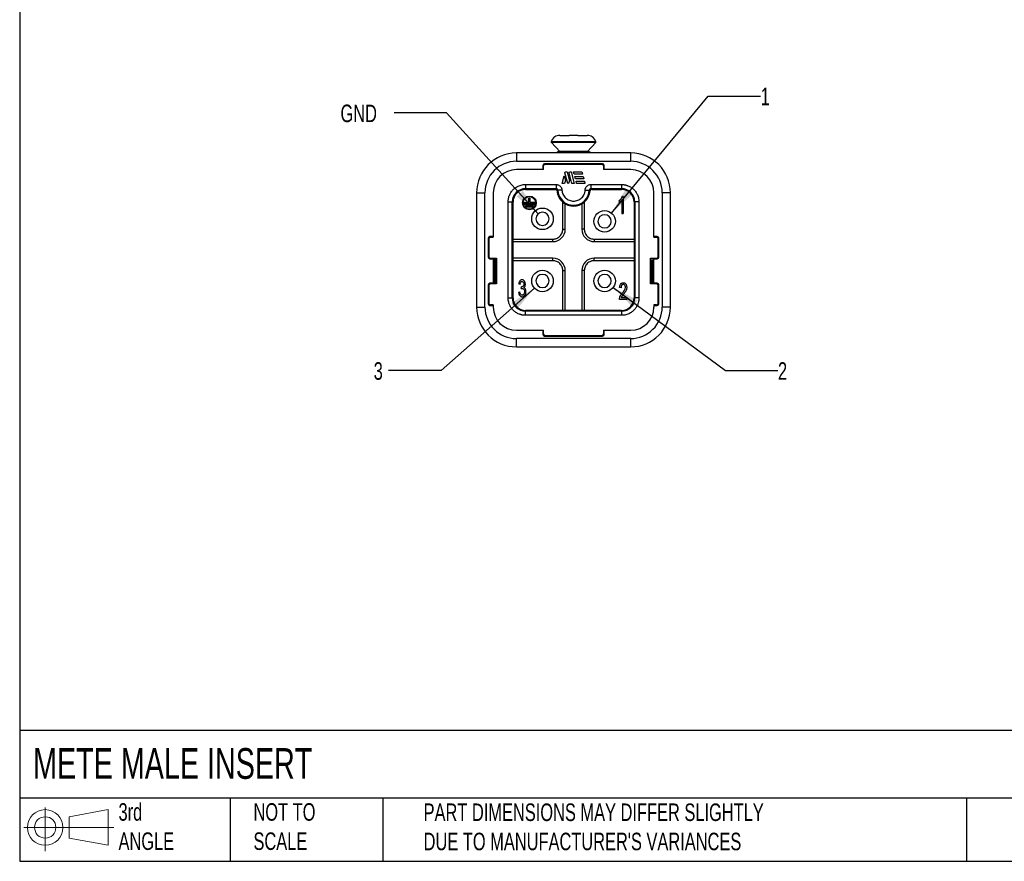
# Model space of a CAD drawing. Header units: millimetres. Extents: x 6 to 273, y 6 to 210.
# Tile 1 of 4: x 6 to 125, y 6 to 108. Entities that reach past the tile are written whole.
import ezdxf

# ---------------------------------------------------------------- set-up
doc = ezdxf.new("R2010")
doc.units = ezdxf.units.MM
doc.linetypes.add('SLD-Solid', pattern=[0])
doc.layers.add('DIMENSIONS', color=140, linetype='SLD-Solid', lineweight=25)
doc.layers.add('TEXT', color=140, linetype='SLD-Solid', lineweight=25)
doc.layers.add('SLD-DEFPOINTS', color=7, linetype='Continuous')
doc.styles.add('SLDTEXTSTYLE0', font='TXT', dxfattribs={"width": 0.7})
doc.dimstyles.new('SLDDIMSTYLE0', dxfattribs={"dimtxt": 2.158008, "dimasz": 3.302, "dimexe": 0, "dimexo": 0.0625, "dimgap": 0.539502, "dimtad": 0, "dimtih": 1, "dimtoh": 1, "dimrnd": 1e-09, "dimzin": 12, "dimdsep": 46, "dimtxsty": 'SLDTEXTSTYLE0', "dimsah": 1, "dimcen": 0, "dimadec": 0, "dimazin": 3, "dimtfac": 1, "dimtofl": 0, "dimtmove": 0, "dimatfit": 3, "dimfxl": 0, "dimfrac": 2, "dimtolj": 1, "dimtzin": 12, "dimarcsym": 0})
doc.dimstyles.new('SLDDIMSTYLE1', dxfattribs={"dimtxt": 2.158008, "dimasz": 3.302, "dimexe": 0, "dimexo": 0.0625, "dimgap": 0.539502, "dimtad": 0, "dimtih": 1, "dimtoh": 1, "dimrnd": 1e-09, "dimzin": 12, "dimdsep": 46, "dimtxsty": 'SLDTEXTSTYLE0', "dimsah": 1, "dimcen": 0, "dimadec": 0, "dimazin": 3, "dimtfac": 1, "dimtofl": 0, "dimtmove": 0, "dimatfit": 3, "dimfxl": 0, "dimfrac": 2, "dimtolj": 1, "dimtzin": 12, "dimarcsym": 0})

# ---------------------------------------------------------------- blocks, each defined once
blk = doc.blocks.new('Block11')
at = {"color": 7, "linetype": 'SLD-Solid', "lineweight": 18}
for p, q in [((2.59, 5.31), (2.59, 0)), ((5.48, 4.17), (10.18, 5.03)), ((10.18, 5.03), (10.18, 0.73)), ((5.48, 1.6), (5.48, 4.17)), ((0, 2.88), (10.87, 2.88)), ((5.48, 1.6), (10.18, 0.73))]:
    blk.add_line(p, q, dxfattribs=at)
for radius in [2.15, 1.29]:
    blk.add_circle((2.59, 2.88), radius, dxfattribs=at)
blk = doc.blocks.new('Block12')
at = {"layer": 'SLD-DEFPOINTS'}
blk.add_blockref('Block11', (0, 0), dxfattribs=at)
blk = doc.blocks.new('_D')
at = {"layer": 'DIMENSIONS'}
for p, q in [((77.8, 84.61), (89.46, 98.73)), ((89.46, 98.73), (95.81, 98.73))]:
    blk.add_line(p, q, dxfattribs=at)
blk.add_solid([(77.8, 84.61), (80.29, 86.83), (79.51, 87.48)], dxfattribs=at)
at = {"layer": 'DIMENSIONS', "insert": (95.81, 99.74), "char_height": 2.12, "attachment_point": 1, "style": 'SLDTEXTSTYLE0'}
blk.add_mtext('1', dxfattribs=at)
blk = doc.blocks.new('_D_1')
at = {"layer": 'DIMENSIONS'}
for p, q in [((78.01, 75.63), (91.55, 65.59)), ((91.55, 65.59), (97.9, 65.59))]:
    blk.add_line(p, q, dxfattribs=at)
blk.add_solid([(78.01, 75.63), (80.36, 73.26), (80.97, 74.07)], dxfattribs=at)
at = {"layer": 'DIMENSIONS', "insert": (97.9, 66.6), "char_height": 2.12, "attachment_point": 1, "style": 'SLDTEXTSTYLE0'}
blk.add_mtext('2', dxfattribs=at)
blk = doc.blocks.new('_D_2')
at = {"layer": 'DIMENSIONS'}
for p, q in [((68.5, 75.55), (57.24, 65.59)), ((57.24, 65.59), (50.89, 65.59))]:
    blk.add_line(p, q, dxfattribs=at)
blk.add_solid([(68.5, 75.55), (65.69, 73.74), (66.36, 72.98)], dxfattribs=at)
at = {"layer": 'DIMENSIONS', "insert": (49.09, 66.6), "char_height": 2.12, "attachment_point": 1, "style": 'SLDTEXTSTYLE0'}
blk.add_mtext('3', dxfattribs=at)
blk = doc.blocks.new('_D_3')
at = {"layer": 'DIMENSIONS'}
for p, q in [((57.9, 96.69), (51.55, 96.69)), ((68.93, 84.5), (57.9, 96.69))]:
    blk.add_line(p, q, dxfattribs=at)
blk.add_solid([(68.93, 84.5), (67.09, 87.29), (66.34, 86.61)], dxfattribs=at)
at = {"layer": 'DIMENSIONS', "insert": (45.08, 97.7), "char_height": 2.117, "attachment_point": 1, "style": 'SLDTEXTSTYLE0'}
blk.add_mtext('GND', dxfattribs=at)

msp = doc.modelspace()

# ---------------------------------------------------------------- linework, layer by layer
for p, q in [((75.924, 93.211), (70.517, 93.211)), ((70.541, 93.117), (71.546, 92.058)), ((75.899, 93.117), (70.541, 93.117)), ((74.895, 92.058), (75.899, 93.117)), ((80.12, 91.858), (66.32, 91.858)), ((66.32, 91.858), (66.32, 90.858)), ((74.895, 92.058), (71.545, 92.058)), ((80.12, 90.858), (80.12, 91.858)), ((66.32, 90.858), (80.12, 90.858)), ((69.59, 90.288), (69.52, 90.358)), ((69.52, 90.358), (69.52, 89.858)), ((69.72, 90.558), (69.79, 90.488)), ((76.72, 90.558), (69.72, 90.558)), ((76.65, 90.488), (69.79, 90.488)), ((76.65, 90.488), (76.72, 90.558)), ((76.85, 90.288), (76.92, 90.358)), ((76.92, 89.858), (76.92, 90.358)), ((69.59, 89.858), (66.32, 89.858)), ((69.59, 89.858), (69.59, 90.288)), ((72.183, 89.444), (72.219, 89.579)), ((72.522, 88.179), (72.183, 89.444)), ((72.219, 89.579), (72.437, 89.579)), ((72.437, 89.579), (72.72, 88.522)), ((72.677, 89.444), (72.713, 89.579)), ((73.016, 88.179), (72.677, 89.444)), ((72.713, 89.579), (72.93, 89.579)), ((72.93, 89.579), (73.305, 88.179)), ((73.22, 89.579), (74.226, 89.579)), ((73.295, 89.299), (73.22, 89.579)), ((74.301, 89.299), (73.295, 89.299)), ((74.226, 89.579), (74.301, 89.299)), ((76.85, 90.288), (76.85, 89.858)), ((80.12, 89.858), (76.85, 89.858)), ((67.42, 88.054), (71.119, 88.054)), ((67.42, 88.054), (67.42, 87.554)), ((71.119, 88.054), (71.119, 87.554)), ((71.844, 88.179), (72.088, 89.089)), ((72.134, 88.179), (71.844, 88.179)), ((72.088, 89.089), (72.233, 88.548)), ((72.233, 88.548), (72.134, 88.179)), ((72.628, 88.179), (72.522, 88.179)), ((72.72, 88.522), (72.628, 88.179)), ((73.305, 88.179), (73.016, 88.179)), ((73.37, 89.019), (74.376, 89.019)), ((73.445, 88.739), (73.37, 89.019)), ((74.451, 88.739), (73.445, 88.739)), ((73.52, 88.459), (74.526, 88.459)), ((73.595, 88.179), (73.52, 88.459)), ((74.601, 88.179), (73.595, 88.179)), ((74.376, 89.019), (74.451, 88.739)), ((74.526, 88.459), (74.601, 88.179)), ((75.322, 88.054), (79.02, 88.054)), ((75.322, 88.054), (75.322, 87.554)), ((79.02, 88.054), (79.02, 87.554)), ((61.52, 87.058), (61.52, 73.258)), ((61.52, 87.058), (62.52, 87.058)), ((62.52, 73.258), (62.52, 87.058)), ((63.52, 87.058), (63.52, 81.688)), ((67.42, 87.554), (71.119, 87.554)), ((67.42, 87.554), (67.42, 87.458)), ((67.42, 87.458), (71.029, 87.458)), ((71.029, 87.458), (71.119, 87.554)), ((71.319, 87.364), (71.228, 87.276)), ((71.818, 87.389), (71.319, 87.364)), ((74.622, 87.389), (75.122, 87.364)), ((75.212, 87.276), (75.122, 87.364)), ((75.322, 87.554), (79.02, 87.554)), ((75.322, 87.554), (75.411, 87.458)), ((75.411, 87.458), (79.02, 87.458)), ((79.02, 87.458), (79.02, 87.554)), ((82.92, 81.688), (82.92, 87.058)), ((83.92, 87.058), (83.92, 73.258)), ((84.92, 87.058), (83.92, 87.058)), ((84.92, 73.258), (84.92, 87.058)), ((65.324, 74.358), (65.324, 85.958)), ((65.324, 85.958), (65.824, 85.958)), ((65.824, 74.358), (65.824, 85.958)), ((65.92, 85.958), (65.824, 85.958)), ((65.92, 81.458), (65.92, 85.958)), ((67.18, 85.778), (67.18, 85.888)), ((67.18, 85.888), (67.84, 85.888)), ((67.18, 85.778), (68.61, 85.778)), ((67.318, 85.668), (68.473, 85.668)), ((67.318, 85.558), (67.318, 85.668)), ((67.84, 85.888), (67.84, 86.411)), ((67.84, 86.411), (67.95, 86.411)), ((67.95, 86.411), (67.95, 85.888)), ((68.61, 85.888), (67.95, 85.888)), ((68.473, 85.668), (68.473, 85.558)), ((68.61, 85.778), (68.61, 85.888)), ((71.92, 82.658), (71.92, 85.938)), ((72.22, 82.658), (72.22, 85.726)), ((74.22, 85.726), (74.22, 82.658)), ((74.52, 85.938), (74.52, 82.658)), ((78.72, 86.102), (78.72, 85.859)), ((78.72, 85.859), (78.72, 85.859)), ((79.053, 86.162), (79.053, 84.558)), ((79.22, 86.616), (79.112, 86.616)), ((79.22, 86.616), (79.22, 84.558)), ((79.22, 86.616), (79.22, 84.558)), ((79.22, 86.616), (79.22, 86.616)), ((80.52, 85.958), (80.52, 81.458)), ((80.616, 85.958), (80.52, 85.958)), ((80.616, 85.958), (80.616, 74.358)), ((81.116, 85.958), (80.616, 85.958)), ((81.116, 85.958), (81.116, 74.358)), ((68.473, 85.558), (67.318, 85.558)), ((67.455, 85.448), (68.335, 85.448)), ((67.455, 85.338), (67.455, 85.448)), ((68.335, 85.338), (67.455, 85.338)), ((68.335, 85.448), (68.335, 85.338)), ((79.054, 84.558), (79.053, 84.558)), ((79.053, 84.558), (79.22, 84.558)), ((79.22, 84.558), (79.054, 84.558)), ((79.22, 84.558), (79.22, 84.558)), ((71.92, 82.658), (72.22, 82.658)), ((74.52, 82.658), (74.22, 82.658)), ((62.92, 81.558), (62.92, 79.285)), ((62.99, 81.488), (62.92, 81.558)), ((62.99, 81.488), (62.99, 79.355)), ((63.19, 81.688), (63.12, 81.758)), ((63.52, 81.758), (63.12, 81.758)), ((63.19, 81.688), (63.52, 81.688)), ((65.92, 78.858), (65.92, 81.458)), ((65.92, 81.458), (70.72, 81.458)), ((65.92, 81.158), (70.72, 81.158)), ((70.72, 81.158), (70.72, 81.458)), ((75.72, 81.458), (80.52, 81.458)), ((75.72, 81.458), (75.72, 81.158)), ((75.72, 81.158), (80.52, 81.158)), ((80.52, 81.458), (80.52, 78.858)), ((83.32, 81.758), (82.92, 81.758)), ((82.92, 81.688), (83.25, 81.688)), ((83.25, 81.688), (83.32, 81.758)), ((83.52, 81.558), (83.45, 81.488)), ((83.45, 79.355), (83.45, 81.488)), ((83.52, 79.285), (83.52, 81.558)), ((62.92, 79.285), (62.99, 79.355)), ((63.12, 79.085), (63.19, 79.155)), ((63.12, 79.085), (63.52, 79.085)), ((63.19, 79.155), (63.92, 79.155)), ((63.52, 79.085), (63.52, 76.131)), ((63.92, 78.945), (63.52, 78.945)), ((63.62, 78.945), (63.62, 76.271)), ((63.82, 76.271), (63.82, 78.945)), ((63.82, 78.858), (63.92, 78.858)), ((63.92, 79.155), (63.92, 76.061)), ((70.72, 79.158), (65.92, 79.158)), ((65.92, 74.358), (65.92, 78.858)), ((70.72, 78.858), (65.92, 78.858)), ((70.72, 78.858), (70.72, 79.158)), ((75.72, 78.858), (75.72, 79.158)), ((80.52, 79.158), (75.72, 79.158)), ((80.52, 78.858), (75.72, 78.858)), ((80.52, 78.858), (80.52, 74.358)), ((82.52, 79.155), (83.25, 79.155)), ((82.52, 76.061), (82.52, 79.155)), ((82.52, 78.945), (82.92, 78.945)), ((82.52, 78.858), (82.62, 78.858)), ((82.62, 78.945), (82.62, 76.271)), ((82.82, 76.271), (82.82, 78.945)), ((82.92, 79.085), (83.32, 79.085)), ((82.92, 76.131), (82.92, 79.085)), ((83.25, 79.155), (83.32, 79.085)), ((83.45, 79.355), (83.52, 79.285)), ((71.92, 72.858), (71.92, 77.658)), ((71.92, 77.658), (72.22, 77.658)), ((72.22, 72.858), (72.22, 77.658)), ((74.22, 77.658), (74.22, 72.858)), ((74.52, 77.658), (74.22, 77.658)), ((74.52, 77.658), (74.52, 72.858)), ((63.52, 76.131), (63.12, 76.131)), ((63.19, 76.061), (63.12, 76.131)), ((63.52, 76.271), (63.92, 76.271)), ((63.92, 76.358), (63.82, 76.358)), ((67.05, 76.543), (67.05, 76.543)), ((79.279, 76.192), (79.279, 76.192)), ((82.62, 76.358), (82.52, 76.358)), ((82.52, 76.271), (82.92, 76.271)), ((83.32, 76.131), (82.92, 76.131)), ((83.32, 76.131), (83.25, 76.061)), ((62.99, 75.861), (62.92, 75.931)), ((62.92, 75.931), (62.92, 73.658)), ((62.99, 75.861), (62.99, 73.728)), ((63.92, 76.061), (63.19, 76.061)), ((66.585, 75.065), (66.752, 75.098)), ((66.769, 75.983), (66.602, 76.027)), ((66.752, 75.098), (66.752, 75.098)), ((66.769, 75.983), (66.769, 75.983)), ((66.914, 75.483), (66.933, 75.699)), ((66.914, 75.483), (66.914, 75.483)), ((66.933, 75.699), (66.933, 75.699)), ((78.959, 75.59), (78.787, 75.616)), ((78.959, 75.59), (78.959, 75.59)), ((83.25, 76.061), (82.52, 76.061)), ((83.52, 75.931), (83.45, 75.861)), ((83.45, 73.728), (83.45, 75.861)), ((83.52, 73.658), (83.52, 75.931)), ((62.92, 73.658), (62.99, 73.728)), ((65.324, 74.358), (65.824, 74.358)), ((65.824, 74.358), (65.92, 74.358)), ((66.972, 74.504), (66.973, 74.504)), ((79.653, 74.186), (78.756, 74.186)), ((78.756, 74.186), (78.756, 74.186)), ((79.653, 74.186), (78.756, 74.186)), ((78.987, 74.422), (79.653, 74.422)), ((79.653, 74.422), (79.653, 74.186)), ((79.653, 74.422), (79.653, 74.186)), ((79.653, 74.422), (79.653, 74.422)), ((79.653, 74.186), (79.653, 74.186)), ((80.52, 74.358), (80.616, 74.358)), ((81.116, 74.358), (80.616, 74.358)), ((83.45, 73.728), (83.52, 73.658)), ((61.52, 73.258), (62.52, 73.258)), ((63.12, 73.458), (63.19, 73.528)), ((63.12, 73.458), (63.52, 73.458)), ((63.52, 73.528), (63.19, 73.528)), ((63.52, 73.528), (63.52, 73.258)), ((67.42, 72.858), (67.42, 72.762)), ((71.92, 72.858), (67.42, 72.858)), ((79.02, 72.762), (67.42, 72.762)), ((67.42, 72.262), (67.42, 72.762)), ((74.52, 72.858), (71.92, 72.858)), ((79.02, 72.858), (74.52, 72.858)), ((79.02, 72.762), (79.02, 72.858)), ((79.02, 72.762), (79.02, 72.262)), ((83.25, 73.528), (82.92, 73.528)), ((82.92, 73.528), (82.92, 73.258)), ((82.92, 73.458), (83.32, 73.458)), ((83.25, 73.528), (83.32, 73.458)), ((84.92, 73.258), (83.92, 73.258)), ((79.02, 72.262), (67.42, 72.262)), ((66.32, 70.458), (69.59, 70.458)), ((69.52, 70.458), (69.52, 69.958)), ((69.59, 70.028), (69.59, 70.458)), ((76.85, 70.458), (80.12, 70.458)), ((76.85, 70.458), (76.85, 70.028)), ((76.92, 69.958), (76.92, 70.458)), ((80.12, 69.458), (66.32, 69.458)), ((66.32, 68.458), (66.32, 69.458)), ((69.59, 70.028), (69.52, 69.958)), ((69.79, 69.828), (69.72, 69.758)), ((69.72, 69.758), (76.72, 69.758)), ((69.79, 69.828), (76.65, 69.828)), ((76.72, 69.758), (76.65, 69.828)), ((76.85, 70.028), (76.92, 69.958)), ((80.12, 68.458), (80.12, 69.458)), ((66.32, 68.458), (80.12, 68.458))]:
    msp.add_line(p, q)
for centre, radius in [((67.895, 85.833), 0.825), ((67.895, 85.833), 0.77), ((69.47, 83.908), 1.3), ((76.97, 83.608), 1.3), ((69.47, 76.408), 1.3), ((76.97, 76.408), 1.3)]:
    msp.add_circle(centre, radius)
for centre, radius, start, end in [((71.484, 92.958), 1, 95.74905, 165.34645), ((74.956, 92.958), 1, 14.65355, 84.24959), ((70.613, 93.186), 0.1, 165.34645, 223.5), ((75.827, 93.186), 0.1, 316.5, 14.65355), ((66.32, 87.058), 4.8, 90, 180), ((71.545, 91.558), 0.5, 90, 143.1301), ((74.895, 91.558), 0.5, 36.8699, 90), ((80.12, 87.058), 4.8, 0, 90), ((66.32, 87.058), 2.8, 90, 180), ((80.12, 87.058), 2.8, 0, 90), ((67.42, 85.958), 1.596, 90, 180), ((67.42, 85.958), 1.5, 90, 180), ((73.22, 87.458), 2, 185.21573, 229.4584), ((73.22, 87.458), 1.904, 182.8322, 357.1678), ((73.22, 87.458), 2, 310.5416, 354.78427), ((79.02, 85.958), 1.596, 0, 90), ((79.02, 85.958), 1.5, 0, 90), ((73.22, 87.458), 2, 229.4584, 310.5416), ((69.47, 83.908), 0.8, 0, 180), ((76.97, 83.608), 0.8, 0, 180), ((69.47, 83.908), 0.8, 180, 0), ((76.97, 83.608), 0.8, 180, 0), ((70.72, 82.658), 1.5, 270, 0), ((75.72, 82.658), 1.5, 180, 270), ((70.72, 77.658), 1.5, 0, 90), ((75.72, 77.658), 1.5, 90, 180), ((69.47, 76.408), 0.8, 0, 180), ((69.47, 76.408), 0.8, 180, 0), ((76.97, 76.408), 0.8, 0, 180), ((76.97, 76.408), 0.8, 180, 0), ((67.42, 74.358), 1.596, 180, 270), ((67.42, 74.358), 1.5, 180, 270), ((79.02, 74.358), 1.596, 270, 0), ((79.02, 74.358), 1.5, 270, 0), ((66.32, 73.258), 4.8, 180, 270), ((66.32, 73.258), 2.8, 180, 270), ((80.12, 73.258), 4.8, 270, 360), ((80.12, 73.258), 2.8, 270, 360)]:
    msp.add_arc(centre, radius, start, end)
for centre, major_axis, start_param, end_param in [((69.72, 90.358), (-0.141, 0.141), 5.4979394, 7.0684312), ((69.79, 90.288), (-0.141, 0.141), 5.4979394, 7.0684312), ((76.65, 90.288), (0.141, 0.141), 5.4979394, 7.0684312), ((76.72, 90.358), (0.141, 0.141), 5.4979394, 7.0684312), ((63.12, 81.558), (-0.141, 0.141), 5.4979394, 7.0684312), ((63.19, 81.488), (-0.141, 0.141), 5.4979394, 7.0684312), ((83.25, 81.488), (0.141, 0.141), 5.4979394, 7.0684312), ((83.32, 81.558), (0.141, 0.141), 5.4979394, 7.0684312), ((63.12, 79.285), (0.141, 0.141), 2.3563468, 3.9268385), ((63.19, 79.355), (0.141, 0.141), 2.3563468, 3.9268385), ((83.25, 79.355), (0.141, -0.141), 5.4979394, 7.0684312), ((83.32, 79.285), (0.141, -0.141), 5.4979394, 7.0684312), ((63.12, 75.931), (0.141, -0.141), 2.3563468, 3.9268385), ((83.32, 75.931), (0.141, 0.141), 5.4979394, 7.0684312), ((63.19, 75.861), (0.141, -0.141), 2.3563468, 3.9268385), ((83.25, 75.861), (0.141, 0.141), 5.4979394, 7.0684312), ((63.19, 73.728), (-0.141, -0.141), 5.4979394, 7.0684312), ((83.25, 73.728), (0.141, -0.141), 5.4979394, 7.0684312), ((63.12, 73.658), (-0.141, -0.141), 5.4979394, 7.0684312), ((83.32, 73.658), (0.141, -0.141), 5.4979394, 7.0684312), ((69.72, 69.958), (-0.141, -0.141), 5.4979394, 7.0684312), ((69.79, 70.028), (-0.141, -0.141), 5.4979394, 7.0684312), ((76.65, 70.028), (0.141, -0.141), 5.4979394, 7.0684312), ((76.72, 69.958), (0.141, -0.141), 5.4979394, 7.0684312)]:
    msp.add_ellipse(centre, major_axis=major_axis, ratio=0.9996955, start_param=start_param, end_param=end_param)
for points, knots in [([(71.582, 93.958), (71.523, 93.958), (71.473, 93.955), (71.403, 93.95), (71.384, 93.949), (71.384, 93.95)], [0, 0, 0, 0, 0.5, 0.5, 1, 1, 1, 1]), ([(72.981, 93.951), (72.923, 93.95), (72.866, 93.951), (72.77, 93.955), (72.731, 93.958), (72.708, 93.958)], [0, 0, 0, 0, 0.5, 0.5, 1, 1, 1, 1]), ([(73.732, 93.958), (73.709, 93.958), (73.671, 93.955), (73.575, 93.951), (73.518, 93.95), (73.46, 93.951)], [0, 0, 0, 0, 0.5, 0.5, 1, 1, 1, 1]), ([(75.056, 93.95), (75.056, 93.949), (75.037, 93.95), (74.968, 93.955), (74.917, 93.958), (74.859, 93.958)], [0, 0, 0, 0, 0.5, 0.5, 1, 1, 1, 1]), ([(65.324, 85.958), (65.325, 86.002), (65.327, 86.09), (65.339, 86.221), (65.36, 86.351), (65.388, 86.479), (65.425, 86.606), (65.503, 86.822), (65.655, 87.117), (65.928, 87.45), (66.261, 87.723), (66.595, 87.895), (66.897, 87.994), (67.157, 88.045), (67.332, 88.051), (67.42, 88.054)], [0, 0, 0, 0, 0.0402772, 0.0802444, 0.1200601, 0.1598847, 0.1998785, 0.2401995, 0.3700471, 0.5000575, 0.6299051, 0.7599157, 0.8401225, 0.9197227, 1, 1, 1, 1]), ([(71.119, 88.054), (71.141, 88.053), (71.185, 88.052), (71.251, 88.042), (71.316, 88.027), (71.4, 87.998), (71.5, 87.947), (71.604, 87.864), (71.692, 87.763), (71.759, 87.647), (71.804, 87.521), (71.813, 87.433), (71.818, 87.389)], [0, 0, 0, 0, 0.0627823, 0.1251371, 0.1876397, 0.2508616, 0.3752748, 0.5006204, 0.6249757, 0.7503396, 0.8749265, 1, 1, 1, 1]), ([(74.622, 87.389), (74.624, 87.411), (74.628, 87.455), (74.641, 87.521), (74.66, 87.585), (74.693, 87.667), (74.749, 87.764), (74.836, 87.864), (74.941, 87.947), (75.06, 88.008), (75.188, 88.047), (75.277, 88.052), (75.322, 88.054)], [0, 0, 0, 0, 0.0627823, 0.1251371, 0.1876397, 0.2508616, 0.3752748, 0.5006204, 0.6249757, 0.7503396, 0.8749265, 1, 1, 1, 1]), ([(79.02, 88.054), (79.064, 88.053), (79.152, 88.052), (79.283, 88.039), (79.413, 88.019), (79.541, 87.99), (79.668, 87.953), (79.885, 87.875), (80.179, 87.723), (80.512, 87.45), (80.785, 87.117), (80.957, 86.783), (81.056, 86.481), (81.107, 86.222), (81.113, 86.046), (81.116, 85.958)], [0, 0, 0, 0, 0.0402772, 0.0802444, 0.1200601, 0.1598847, 0.1998785, 0.2401995, 0.3700471, 0.5000575, 0.6299051, 0.7599157, 0.8401225, 0.9197227, 1, 1, 1, 1]), ([(71.029, 87.458), (71.079, 87.458), (71.128, 87.439), (71.201, 87.373), (71.224, 87.326), (71.228, 87.276)], [0, 0, 0, 0, 0.5, 0.5, 1, 1, 1, 1]), ([(71.319, 87.364), (71.317, 87.378), (71.314, 87.405), (71.298, 87.446), (71.274, 87.484), (71.24, 87.515), (71.202, 87.538), (71.161, 87.552), (71.132, 87.553), (71.119, 87.554)], [0, 0, 0, 0, 0.1343648, 0.2769675, 0.4250176, 0.5749773, 0.7230282, 0.8656327, 1, 1, 1, 1]), ([(71.818, 87.389), (71.82, 87.354), (71.825, 87.286), (71.842, 87.184), (71.865, 87.085), (71.896, 86.987), (71.956, 86.837), (72.064, 86.645), (72.246, 86.435), (72.465, 86.263), (72.784, 86.104), (73.22, 86.022), (73.656, 86.104), (73.975, 86.263), (74.194, 86.434), (74.377, 86.645), (74.496, 86.857), (74.567, 87.051), (74.608, 87.218), (74.618, 87.332), (74.622, 87.389)], [0, 0, 0, 0, 0.0242225, 0.0482593, 0.0722406, 0.0962974, 0.1205596, 0.1853875, 0.2503379, 0.3151657, 0.3801161, 0.5000227, 0.6199292, 0.6847572, 0.7497076, 0.8145354, 0.8794858, 0.9197308, 0.9596997, 1, 1, 1, 1]), ([(75.322, 87.554), (75.308, 87.553), (75.28, 87.552), (75.239, 87.538), (75.2, 87.515), (75.167, 87.484), (75.142, 87.446), (75.126, 87.405), (75.123, 87.378), (75.122, 87.364)], [0, 0, 0, 0, 0.1343673, 0.2769718, 0.4250227, 0.5749824, 0.7230325, 0.8656353, 1, 1, 1, 1]), ([(75.411, 87.458), (75.361, 87.458), (75.313, 87.439), (75.24, 87.373), (75.216, 87.326), (75.212, 87.276)], [0, 0, 0, 0, 0.5, 0.5, 1, 1, 1, 1]), ([(78.72, 86.102), (78.813, 86.168), (78.895, 86.248), (79.035, 86.436), (79.084, 86.528), (79.112, 86.616)], [0, 0, 0, 0, 0.5, 0.5, 1, 1, 1, 1]), ([(79.053, 86.162), (79.013, 86.104), (78.96, 86.046), (78.83, 85.931), (78.772, 85.887), (78.72, 85.859)], [0, 0, 0, 0, 0.5, 0.5, 1, 1, 1, 1]), ([(70.72, 81.458), (70.758, 81.459), (70.833, 81.461), (70.945, 81.477), (71.055, 81.504), (71.204, 81.555), (71.384, 81.648), (71.574, 81.804), (71.731, 81.994), (71.84, 82.208), (71.908, 82.432), (71.916, 82.583), (71.92, 82.658)], [0, 0, 0, 0, 0.06026965, 0.12003488, 0.17983501, 0.24020842, 0.37002738, 0.50013092, 0.62995002, 0.76005368, 0.87995742, 1, 1, 1, 1]), ([(74.52, 82.658), (74.521, 82.62), (74.523, 82.545), (74.54, 82.433), (74.566, 82.323), (74.617, 82.174), (74.71, 81.994), (74.866, 81.804), (75.056, 81.648), (75.27, 81.538), (75.494, 81.47), (75.645, 81.462), (75.72, 81.458)], [0, 0, 0, 0, 0.0602696, 0.1200349, 0.179835, 0.2402084, 0.3700274, 0.5001309, 0.62995, 0.7600537, 0.8799574, 1, 1, 1, 1]), ([(71.92, 77.658), (71.919, 77.696), (71.917, 77.771), (71.901, 77.883), (71.874, 77.993), (71.823, 78.142), (71.731, 78.322), (71.575, 78.512), (71.384, 78.669), (71.171, 78.778), (70.946, 78.846), (70.796, 78.854), (70.72, 78.858)], [0, 0, 0, 0, 0.06026965, 0.12003488, 0.17983501, 0.24020842, 0.37002738, 0.50013092, 0.62995002, 0.76005368, 0.87995742, 1, 1, 1, 1]), ([(75.72, 78.858), (75.682, 78.857), (75.607, 78.855), (75.495, 78.839), (75.385, 78.812), (75.237, 78.761), (75.057, 78.668), (74.866, 78.512), (74.71, 78.322), (74.6, 78.108), (74.532, 77.884), (74.524, 77.734), (74.52, 77.658)], [0, 0, 0, 0, 0.0602696, 0.1200349, 0.179835, 0.2402084, 0.3700274, 0.5001309, 0.62995, 0.7600537, 0.8799574, 1, 1, 1, 1]), ([(67.221, 75.62), (67.284, 75.663), (67.331, 75.721), (67.394, 75.867), (67.409, 75.949), (67.406, 76.126), (67.389, 76.21), (67.323, 76.366), (67.277, 76.429), (67.156, 76.52), (67.09, 76.543), (66.946, 76.546), (66.88, 76.527), (66.766, 76.448), (66.716, 76.386), (66.641, 76.232), (66.616, 76.137), (66.602, 76.027)], [0, 0, 0, 0, 0.125, 0.125, 0.25, 0.25, 0.375, 0.375, 0.5, 0.5, 0.625, 0.625, 0.75, 0.75, 0.875, 0.875, 1, 1, 1, 1]), ([(66.769, 75.983), (66.79, 76.185), (66.858, 76.301), (67.002, 76.35), (67.06, 76.345), (67.148, 76.296), (67.186, 76.248), (67.22, 76.162), (67.228, 76.13), (67.237, 76.062), (67.237, 76.024), (67.23, 75.919), (67.214, 75.862), (67.155, 75.773), (67.114, 75.742), (67.051, 75.712), (67.019, 75.701), (66.985, 75.697), (66.962, 75.696), (66.951, 75.696), (66.933, 75.699)], [0, 0, 0, 0, 0.25, 0.25, 0.375, 0.375, 0.5, 0.5, 0.5625, 0.5625, 0.625, 0.625, 0.75, 0.75, 0.875, 0.875, 0.9375, 0.96875, 0.96875, 1, 1, 1, 1]), ([(78.787, 75.616), (78.797, 75.767), (78.827, 75.89), (78.93, 76.077), (79.002, 76.141), (79.132, 76.187), (79.181, 76.195), (79.284, 76.194), (79.378, 76.176), (79.456, 76.125), (79.524, 76.057), (79.555, 76.013), (79.627, 75.874), (79.651, 75.765), (79.651, 75.578), (79.645, 75.516), (79.618, 75.395), (79.598, 75.335), (79.553, 75.24), (79.536, 75.207), (79.497, 75.141), (79.474, 75.106), (79.416, 75.023), (79.366, 74.954), (79.303, 74.873), (79.259, 74.817), (79.235, 74.787), (79.171, 74.707), (79.136, 74.663), (79.083, 74.592), (79.065, 74.567), (79.027, 74.505), (79.005, 74.464), (78.987, 74.422)], [0, 0, 0, 0, 0.125, 0.125, 0.25, 0.25, 0.3125, 0.3125, 0.375, 0.4375, 0.4375, 0.5, 0.5, 0.625, 0.625, 0.6875, 0.6875, 0.75, 0.75, 0.78125, 0.78125, 0.8125, 0.8125, 0.84375, 0.859375, 0.859375, 0.875, 0.875, 0.90625, 0.90625, 0.9375, 0.9375, 1, 1, 1, 1]), ([(66.72, 74.658), (66.768, 74.595), (66.85, 74.529), (66.95, 74.506), (67.019, 74.5), (67.056, 74.502), (67.157, 74.521), (67.218, 74.551), (67.325, 74.649), (67.374, 74.718), (67.442, 74.868), (67.463, 74.95), (67.475, 75.087), (67.475, 75.136), (67.471, 75.227), (67.465, 75.27), (67.44, 75.389), (67.41, 75.458), (67.33, 75.563), (67.28, 75.6), (67.221, 75.62)], [0, 0, 0, 0, 0.125, 0.1875, 0.1875, 0.25, 0.25, 0.375, 0.375, 0.5, 0.5, 0.625, 0.625, 0.6875, 0.6875, 0.75, 0.75, 0.875, 0.875, 1, 1, 1, 1]), ([(66.914, 75.483), (67.004, 75.519), (67.061, 75.517), (67.14, 75.484), (67.164, 75.467), (67.209, 75.423), (67.229, 75.394), (67.278, 75.299), (67.296, 75.224), (67.299, 75.049), (67.285, 74.967), (67.228, 74.83), (67.183, 74.772), (67.11, 74.723), (67.084, 74.713), (67.028, 74.703), (66.998, 74.703), (66.918, 74.723), (66.871, 74.759), (66.796, 74.883), (66.769, 74.975), (66.752, 75.098)], [0, 0, 0, 0, 0.125, 0.125, 0.1875, 0.1875, 0.25, 0.25, 0.375, 0.375, 0.5, 0.5, 0.625, 0.625, 0.6875, 0.6875, 0.75, 0.75, 0.875, 0.875, 1, 1, 1, 1]), ([(78.756, 74.186), (78.755, 74.263), (78.767, 74.335), (78.811, 74.475), (78.841, 74.544), (78.918, 74.681), (78.969, 74.756), (79.067, 74.882), (79.105, 74.927), (79.175, 75.014), (79.271, 75.136), (79.339, 75.238), (79.407, 75.354), (79.429, 75.403), (79.481, 75.554), (79.487, 75.651), (79.466, 75.776), (79.453, 75.814), (79.417, 75.883), (79.394, 75.915), (79.341, 75.961), (79.312, 75.977), (79.246, 75.993), (79.208, 75.993), (79.11, 75.973), (79.056, 75.93), (78.978, 75.792), (78.959, 75.702), (78.959, 75.59)], [0, 0, 0, 0, 0.0625, 0.0625, 0.125, 0.125, 0.1875, 0.1875, 0.21875, 0.21875, 0.25, 0.3125, 0.3125, 0.375, 0.375, 0.5, 0.5, 0.5625, 0.5625, 0.625, 0.625, 0.6875, 0.6875, 0.75, 0.75, 0.875, 0.875, 1, 1, 1, 1]), ([(67.42, 72.262), (67.376, 72.263), (67.288, 72.264), (67.157, 72.277), (67.027, 72.297), (66.899, 72.326), (66.773, 72.363), (66.556, 72.441), (66.261, 72.593), (65.928, 72.866), (65.655, 73.199), (65.483, 73.533), (65.385, 73.835), (65.333, 74.095), (65.327, 74.27), (65.324, 74.358)], [0, 0, 0, 0, 0.0402772, 0.0802444, 0.1200601, 0.1598847, 0.1998785, 0.2401995, 0.3700471, 0.5000575, 0.6299051, 0.7599157, 0.8401225, 0.9197227, 1, 1, 1, 1]), ([(81.116, 74.358), (81.115, 74.314), (81.114, 74.226), (81.101, 74.095), (81.081, 73.965), (81.052, 73.837), (81.015, 73.711), (80.937, 73.494), (80.785, 73.199), (80.512, 72.866), (80.18, 72.593), (79.846, 72.421), (79.543, 72.323), (79.284, 72.271), (79.108, 72.265), (79.02, 72.262)], [0, 0, 0, 0, 0.04027717, 0.08024436, 0.1200601, 0.15988473, 0.19987845, 0.24019949, 0.37004705, 0.5000575, 0.62990515, 0.75991567, 0.84012252, 0.91972273, 1, 1, 1, 1]), ([(80.12, 69.458), (81.128, 69.458), (82.095, 69.858), (83.52, 71.284), (83.92, 72.25), (83.92, 73.258)], [0, 0, 0, 0, 0.5, 0.5, 1, 1, 1, 1])]:
    msp.add_open_spline(points, degree=3, knots=knots)
for points in [[(71.582, 93.958), (71.763, 93.958), (72.182, 93.958), (72.708, 93.958)], [(73.46, 93.951), (73.3, 93.954), (73.14, 93.954), (72.981, 93.951)], [(73.732, 93.958), (74.259, 93.958), (74.677, 93.958), (74.859, 93.958)], [(66.32, 90.858), (64.223, 90.858), (62.52, 89.155), (62.52, 87.058)], [(83.92, 87.058), (83.92, 89.155), (82.217, 90.858), (80.12, 90.858)], [(66.585, 75.065), (66.596, 74.899), (66.642, 74.763), (66.72, 74.658)], [(62.52, 73.258), (62.52, 71.161), (64.223, 69.458), (66.32, 69.458)]]:
    msp.add_open_spline(points, degree=3)
at = {"layer": 'TEXT'}
for p, q in [((6.35, 209.55), (6.35, 6.35)), ((273.05, 22.126), (6.35, 22.126)), ((273.05, 13.97), (6.35, 13.97)), ((31.75, 13.97), (31.75, 6.35)), ((50.212, 13.97), (50.212, 6.35)), ((120.646, 13.97), (120.646, 6.35)), ((6.35, 6.35), (273.05, 6.35))]:
    msp.add_line(p, q, dxfattribs=at)

# ---------------------------------------------------------------- block references
at = {"layer": 'SLD-DEFPOINTS'}
msp.add_blockref('Block12', (6.838, 7.554), dxfattribs=at)

# ---------------------------------------------------------------- texts
at = {"layer": 'TEXT', "attachment_point": 1, "style": 'SLDTEXTSTYLE0'}
for s, insert, char_height in [('METE MALE INSERT', (7.966, 20.011), 3.70417), ('3rd^JANGLE', (18.282, 13.367), 2.1167), ('NOT TO^JSCALE', (34.575, 13.367), 2.11667), ("PART DIMENSIONS MAY DIFFER SLIGHTLY ^JDUE TO MANUFACTURER'S VARIANCES", (55.119, 13.33), 2.11667)]:
    msp.add_mtext(s, dxfattribs=dict(at, insert=insert, char_height=char_height))

# ---------------------------------------------------------------- dimensions: what is measured, and where the dimension line sits
at = {"layer": 'DIMENSIONS'}
for p1, p2, text, picture, middle in [((76.142, 82.606), (77.798, 84.61), '1', '_D', (96.705, 98.728)), ((70.444, 77.269), (68.497, 75.547), '3', '_D_2', (49.991, 65.586)), ((75.926, 77.183), (78.014, 75.633), '2', '_D_1', (98.798, 65.586))]:
    dim = msp.add_diameter_dim_2p(p1=p1, p2=p2, text=text, dimstyle='SLDDIMSTYLE0', override={"dimpost": '<>'}, dxfattribs=at)
    dim.commit()
    dim.dimension.update_dxf_attribs({"geometry": picture, "text_midpoint": middle, "dimtype": 163})
dim = msp.add_radius_dim(center=(69.47, 83.908), mpoint=(68.933, 84.501), text='GND', dimstyle='SLDDIMSTYLE1', override={"dimpost": '<>'}, dxfattribs=at)
dim.commit()
dim.dimension.update_dxf_attribs({"geometry": '_D_3', "text_midpoint": (48.313, 96.691), "dimtype": 164})

doc.saveas('drawing.dxf')
